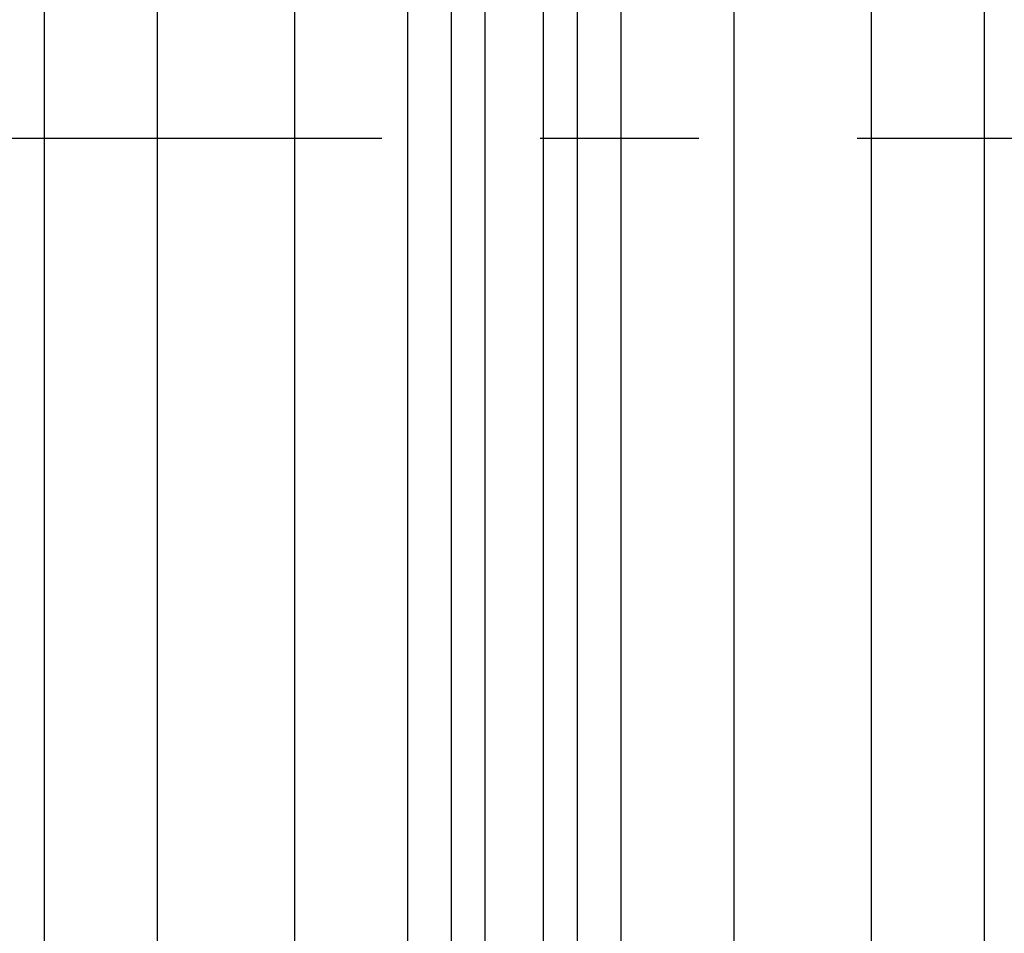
# Model space of a CAD drawing. Header units: inches. Extents: x 0 to 34, y 0 to 22.
# Tile 65 of 224: x 9.891 to 10.763, y 4.142 to 4.95. Entities that reach past the tile are written whole.
import ezdxf

# ---------------------------------------------------------------- set-up
doc = ezdxf.new("R2010")
doc.units = ezdxf.units.IN
doc.header["$LTSCALE"] = 1.87
doc.header["$MEASUREMENT"] = 0
doc.linetypes.add('CENTER', pattern=[0.6, 0.375, -0.075, 0.075, -0.075])
doc.layers.get('0').update_dxf_attribs({"linetype": 'CONTINUOUS'})
doc.layers.add('02___PRT_ALL_AXES', color=7, linetype='CONTINUOUS')
doc.layers.add('DIMENSIONS', color=7, linetype='CONTINUOUS')
doc.styles.get("Standard").update_dxf_attribs({"font": 'txt', "width": 0.8})
doc.dimstyles.new('DIMSTYLE_1', dxfattribs={"dimtxt": 0.125, "dimasz": 0.18, "dimexe": 0.125, "dimexo": 0.0625, "dimgap": 0.03125, "dimtad": 0, "dimtih": 1, "dimtoh": 1, "dimdec": 3, "dimzin": 4, "dimdsep": 46, "dimtxsty": 'STANDARD', "dimblk": '_FILLED', "dimblk1": '_FILLED', "dimblk2": '_FILLED', "dimcen": 0.09, "dimadec": 0, "dimazin": 0, "dimtp": 0.01, "dimtm": 0.01, "dimtfac": 1, "dimtdec": 3, "dimtofl": 0, "dimtmove": 0, "dimatfit": 3, "dimldrblk": '_FILLED', "dimfxl": 1, "dimtolj": 1, "dimtzin": 4, "dimarcsym": 0})

# ---------------------------------------------------------------- blocks, each defined once
blk = doc.blocks.new('*D17')
at = {"layer": 'DIMENSIONS', "color": 2, "linetype": 'CONTINUOUS'}
blk.add_line((21.04659, 4.2329), (21.04659, 6.46713), dxfattribs=at)
at = {"layer": 'DIMENSIONS', "color": 2, "linetype": 'CONTINUOUS', "insert": (20.98409, 6.52963), "char_height": 0.125, "width": 1.525, "attachment_point": 1, "rotation": 90, "line_spacing_factor": 0.9}
blk.add_mtext('15.394{\\Ftxt.shx;\\W1.000000;\\H0.125000; }[391.01]', dxfattribs=at)
blk = doc.blocks.new('_FILLED')
at = {"color": 0, "linetype": 'BYBLOCK'}
blk.add_solid([(0, 0), (-1, 0.1736), (-1, -0.1736)], dxfattribs=at)

msp = doc.modelspace()

# ---------------------------------------------------------------- linework, layer by layer
at = {"color": 7, "linetype": 'CONTINUOUS'}
for p, q in [((9.91303, 5.70848), (9.91303, 2.38231)), ((10.01294, 5.70848), (10.01294, 2.38231)), ((10.13485, 2.38231), (10.13485, 5.70848)), ((10.52331, 5.70848), (10.52331, 2.38231)), ((10.64523, 2.38231), (10.64523, 5.70848)), ((10.74513, 2.38231), (10.74513, 5.70848)), ((10.27316, 5.29881), (10.27316, 2.79198)), ((10.23476, 2.79754), (10.23476, 5.29325)), ((10.38501, 2.79258), (10.38501, 5.29822)), ((10.42341, 5.2924), (10.42341, 2.7984)), ((10.30313, 5.27852), (10.30313, 2.81227)), ((10.35504, 2.81245), (10.35504, 5.27835))]:
    msp.add_line(p, q, dxfattribs=at)
at = {"layer": '02___PRT_ALL_AXES', "color": 7, "linetype": 'CENTER'}
msp.add_line((7.26659, 4.8453), (13.26649, 4.8453), dxfattribs=at)

# ---------------------------------------------------------------- dimensions: what is measured, and where the dimension line sits
at = {"layer": 'DIMENSIONS', "color": 2, "linetype": 'CONTINUOUS'}
dim = msp.add_ordinate_dim(feature_location=(21.04659, 4.2329), offset=(0, 2.23423), dtype=1, origin=(5.65259, 4.1704), dimstyle='DIMSTYLE_1', dxfattribs=at)
dim.commit()
dim.dimension.update_dxf_attribs({"geometry": '*D17', "text_midpoint": (21.04659, 7.29213)})

doc.saveas('drawing.dxf')
